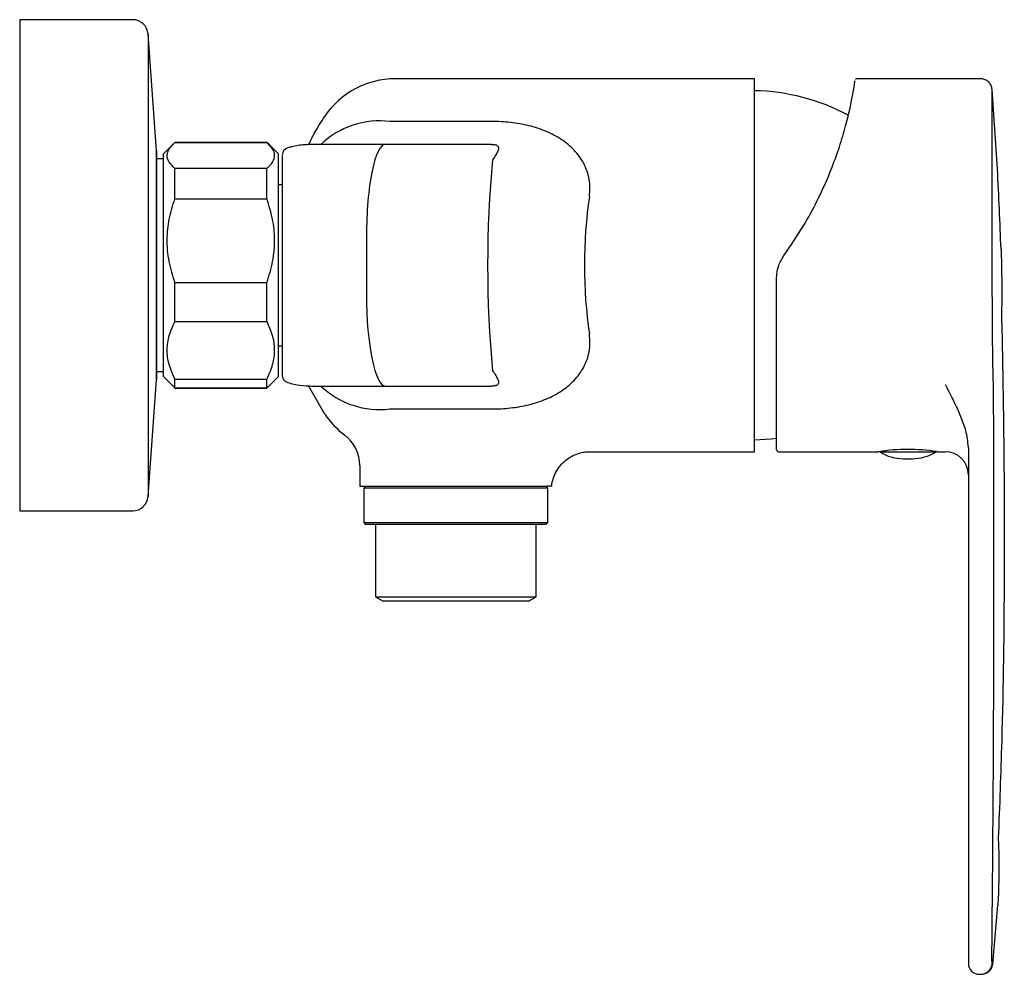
# Model space of a CAD drawing. Header units: millimetres. Extents: x 4003.326 to 4003.455, y 1976.531 to 1976.655.
import ezdxf

# ---------------------------------------------------------------- set-up
doc = ezdxf.new("R2010")
doc.units = ezdxf.units.MM
doc.layers.add('SANINDUSA', color=3, linetype='Continuous')

msp = doc.modelspace()

# ---------------------------------------------------------------- linework, layer by layer
at = {"layer": 'SANINDUSA'}
for p, q in [((4003.341164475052, 1976.654932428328), (4003.326427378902, 1976.654932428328)), ((4003.326427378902, 1976.654932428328), (4003.326427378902, 1976.590932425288)), ((4003.344254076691, 1976.637843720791), (4003.343159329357, 1976.653075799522)), ((4003.343159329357, 1976.653075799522), (4003.343159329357, 1976.592789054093)), ((4003.422240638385, 1976.647232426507), (4003.375365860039, 1976.647232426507)), ((4003.422240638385, 1976.622932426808), (4003.422240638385, 1976.647232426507)), ((4003.451729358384, 1976.647232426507), (4003.435581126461, 1976.647232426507)), ((4003.387948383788, 1976.641662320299), (4003.37470449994, 1976.641662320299)), ((4003.346429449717, 1976.638698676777), (4003.345163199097, 1976.637432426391)), ((4003.346663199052, 1976.638932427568), (4003.346429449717, 1976.638698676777)), ((4003.358663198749, 1976.638932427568), (4003.346663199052, 1976.638932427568)), ((4003.346663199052, 1976.638914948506), (4003.346663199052, 1976.638932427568)), ((4003.346663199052, 1976.638914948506), (4003.358663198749, 1976.638914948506)), ((4003.358896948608, 1976.638698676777), (4003.358663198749, 1976.638932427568)), ((4003.358663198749, 1976.638914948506), (4003.358663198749, 1976.638932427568)), ((4003.360163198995, 1976.637432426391), (4003.358896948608, 1976.638698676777)), ((4003.374109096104, 1976.638682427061), (4003.364839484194, 1976.638682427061)), ((4003.387948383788, 1976.638682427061), (4003.374109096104, 1976.638682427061)), ((4003.344254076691, 1976.637843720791), (4003.344254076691, 1976.608021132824)), ((4003.344259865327, 1976.608182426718), (4003.344259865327, 1976.637682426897)), ((4003.345163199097, 1976.612210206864), (4003.345163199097, 1976.637432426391)), ((4003.360163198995, 1976.608432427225), (4003.360163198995, 1976.637432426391)), ((4003.345163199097, 1976.636782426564), (4003.344259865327, 1976.636782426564)), ((4003.346663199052, 1976.631571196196), (4003.346663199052, 1976.635532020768)), ((4003.358663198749, 1976.635532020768), (4003.346663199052, 1976.635532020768)), ((4003.358663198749, 1976.631571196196), (4003.358663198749, 1976.635532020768)), ((4003.360663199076, 1976.635877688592), (4003.360663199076, 1976.626682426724)), ((4003.360663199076, 1976.633432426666), (4003.360163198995, 1976.633432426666)), ((4003.346663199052, 1976.631571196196), (4003.358663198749, 1976.631571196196)), ((4003.360663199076, 1976.626682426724), (4003.360663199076, 1976.619182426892)), ((4003.371643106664, 1976.626682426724), (4003.371643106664, 1976.619182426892)), ((4003.422240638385, 1976.598632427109), (4003.422240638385, 1976.622932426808)), ((4003.346663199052, 1976.615588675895), (4003.346663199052, 1976.620691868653)), ((4003.346663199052, 1976.620691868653), (4003.358663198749, 1976.620691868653)), ((4003.358663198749, 1976.615588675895), (4003.358663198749, 1976.620691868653)), ((4003.425119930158, 1976.598882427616), (4003.425119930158, 1976.621268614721)), ((4003.360663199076, 1976.619182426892), (4003.360663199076, 1976.609987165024)), ((4003.346663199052, 1976.615588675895), (4003.358663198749, 1976.615588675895)), ((4003.345163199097, 1976.608432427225), (4003.345163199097, 1976.612210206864)), ((4003.360163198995, 1976.612432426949), (4003.360663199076, 1976.612432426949)), ((4003.343159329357, 1976.592789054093), (4003.344254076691, 1976.608021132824)), ((4003.344259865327, 1976.609082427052), (4003.345163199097, 1976.609082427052)), ((4003.345163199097, 1976.608432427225), (4003.346429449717, 1976.607166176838)), ((4003.346663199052, 1976.60694990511), (4003.346663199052, 1976.608092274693)), ((4003.346663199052, 1976.608092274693), (4003.358663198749, 1976.608092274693)), ((4003.358663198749, 1976.60694990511), (4003.358663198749, 1976.608092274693)), ((4003.358896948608, 1976.607166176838), (4003.360163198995, 1976.608432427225)), ((4003.4533727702, 1976.608132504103), (4003.453371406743, 1976.608179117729)), ((4003.346429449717, 1976.607166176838), (4003.346663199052, 1976.606932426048)), ((4003.346451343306, 1976.607188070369), (4003.346663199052, 1976.60694990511)), ((4003.346663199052, 1976.60694990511), (4003.358663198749, 1976.60694990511)), ((4003.346663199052, 1976.606932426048), (4003.346663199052, 1976.60694990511)), ((4003.346663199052, 1976.606932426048), (4003.358663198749, 1976.606932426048)), ((4003.358875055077, 1976.607188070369), (4003.358663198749, 1976.60694990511)), ((4003.358663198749, 1976.606932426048), (4003.358896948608, 1976.607166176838)), ((4003.358663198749, 1976.606932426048), (4003.358663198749, 1976.60694990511)), ((4003.361384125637, 1976.607646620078), (4003.361412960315, 1976.607646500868)), ((4003.366223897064, 1976.60351486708), (4003.364103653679, 1976.60721043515)), ((4003.364839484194, 1976.607182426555), (4003.374109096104, 1976.607182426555)), ((4003.374109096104, 1976.607182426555), (4003.387948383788, 1976.607182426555)), ((4003.374703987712, 1976.604202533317), (4003.387948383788, 1976.604202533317)), ((4003.450119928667, 1976.598929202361), (4003.450119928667, 1976.594533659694)), ((4003.400743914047, 1976.598632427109), (4003.422240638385, 1976.598632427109)), ((4003.425369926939, 1976.598632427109), (4003.438440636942, 1976.598632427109)), ((4003.438604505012, 1976.598600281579), (4003.442419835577, 1976.598600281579)), ((4003.441642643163, 1976.597717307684), (4003.442270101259, 1976.597717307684)), ((4003.442270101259, 1976.597717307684), (4003.442838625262, 1976.597717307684)), ((4003.442419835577, 1976.598600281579), (4003.445876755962, 1976.598600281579)), ((4003.445992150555, 1976.598632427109), (4003.447119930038, 1976.598632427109)), ((4003.370783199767, 1976.596819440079), (4003.370783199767, 1976.594132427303)), ((4003.370783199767, 1976.594132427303), (4003.395175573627, 1976.594132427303)), ((4003.371533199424, 1976.594132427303), (4003.371283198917, 1976.593882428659)), ((4003.371283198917, 1976.593882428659), (4003.371283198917, 1976.589382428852)), ((4003.383538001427, 1976.593882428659), (4003.371283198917, 1976.593882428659)), ((4003.395283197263, 1976.593882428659), (4003.383538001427, 1976.593882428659)), ((4003.395283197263, 1976.593882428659), (4003.395033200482, 1976.594132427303)), ((4003.395283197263, 1976.589382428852), (4003.395283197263, 1976.593882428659)), ((4003.450119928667, 1976.594533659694), (4003.450119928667, 1976.539521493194)), ((4003.326427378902, 1976.590932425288), (4003.341164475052, 1976.590932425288)), ((4003.371283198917, 1976.589382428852), (4003.371533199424, 1976.589132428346)), ((4003.371283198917, 1976.589382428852), (4003.383538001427, 1976.589382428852)), ((4003.383532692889, 1976.589132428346), (4003.371533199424, 1976.589132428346)), ((4003.372805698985, 1976.589132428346), (4003.372805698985, 1976.579709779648)), ((4003.395033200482, 1976.589132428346), (4003.383532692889, 1976.589132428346)), ((4003.383538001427, 1976.589382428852), (4003.395283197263, 1976.589382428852)), ((4003.393760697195, 1976.579709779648), (4003.393760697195, 1976.589132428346)), ((4003.395033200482, 1976.589132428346), (4003.395283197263, 1976.589382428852)), ((4003.372805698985, 1976.579709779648), (4003.373805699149, 1976.579132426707)), ((4003.372805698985, 1976.579709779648), (4003.383505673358, 1976.579709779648)), ((4003.383505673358, 1976.579709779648), (4003.393760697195, 1976.579709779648)), ((4003.392760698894, 1976.579132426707), (4003.393760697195, 1976.579709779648)), ((4003.383484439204, 1976.579132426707), (4003.373805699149, 1976.579132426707)), ((4003.392760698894, 1976.579132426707), (4003.383484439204, 1976.579132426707)), ((4003.450119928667, 1976.539521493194), (4003.450119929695, 1976.531971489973)), ((4003.453251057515, 1976.539502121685), (4003.453251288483, 1976.539521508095)), ((4003.453294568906, 1976.531836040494), (4003.453972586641, 1976.539521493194)), ((4003.453294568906, 1976.531836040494), (4003.453220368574, 1976.531905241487)), ((4003.451569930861, 1976.530521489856), (4003.451725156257, 1976.530521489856))]:
    msp.add_line(p, q, dxfattribs=at)
at = {"layer": 'SANINDUSA', "flags": 128}
for points in [[(4003.422240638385, 1976.60018242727), (4003.424393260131, 1976.600314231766), (4003.425119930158, 1976.600397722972)], [(4003.445876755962, 1976.598600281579), (4003.445918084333, 1976.598630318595), (4003.44592061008, 1976.598632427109)]]:
    msp.add_lwpolyline(points, dxfattribs=at)
at = {"layer": 'SANINDUSA'}
for centre, radius, start, end in [((4003.341164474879, 1976.652932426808), 0.002000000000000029, 4.110846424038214, 90), ((4003.375365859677, 1976.636232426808), 0.01100000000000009, 90, 146.2106103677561), ((4003.421660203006, 1976.618558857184), 0.02712977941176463, 61.85240727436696, 88.77408276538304), ((4003.373361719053, 1976.630646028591), 0.01109782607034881, 83.05047269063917, 133.6025071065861), ((4003.342009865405, 1976.637682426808), 0.002250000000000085, 0, 4.110846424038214), ((4003.361663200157, 1976.637280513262), 0.001000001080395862, 104.6400516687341, 180.0001878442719), ((4003.342009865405, 1976.608182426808), 0.002249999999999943, 355.8891535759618, 0), ((4003.361661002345, 1976.608605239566), 0.0009978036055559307, 180.0470522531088, 253.8897709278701), ((4003.373362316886, 1976.6152205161), 0.0110993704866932, 226.4017797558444, 276.9427829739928), ((4003.375365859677, 1976.609632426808), 0.01100000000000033, 213.7893896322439, 233.2076779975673), ((4003.365783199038, 1976.596819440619), 0.005000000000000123, 0, 53.20767799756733), ((4003.425369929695, 1976.598882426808), 0.0002500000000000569, 180, 270), ((4003.442240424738, 1976.574490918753), 0.02443871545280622, 81.16927978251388, 98.94476938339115), ((4003.441642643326, 1976.603385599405), 0.005668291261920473, 237.5890754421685, 270), ((4003.442838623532, 1976.603385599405), 0.005668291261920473, 270, 302.4109245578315), ((4003.447119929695, 1976.595632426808), 0.002999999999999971, 0, 90), ((4003.341164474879, 1976.592932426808), 0.00200000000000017, 270, 355.8891535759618), ((4003.451569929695, 1976.531971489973), 0.001450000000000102, 180, 270), ((4003.451725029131, 1976.532021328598), 0.001499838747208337, 270.0048564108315, 355.560882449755)]:
    msp.add_arc(centre, radius, start, end, dxfattribs=at)
for centre, major_axis, ratio, start_param, end_param in [((4003.374109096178, 1976.626682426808), (0, 0.01200000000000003), 0.205499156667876, 0, 1.570796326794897), ((4003.396636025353, 1976.622932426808), (0, 0.03730000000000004), 0.2465989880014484, 1.193258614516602, 1.948334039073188), ((4003.409257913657, 1976.622932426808), (0, 0.02430000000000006), 0.3785243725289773, 1.193258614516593, 1.948334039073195), ((4003.374109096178, 1976.619182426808), (0, 0.01200000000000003), 0.205499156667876, 1.570796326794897, 3.141592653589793)]:
    msp.add_ellipse(centre, major_axis=major_axis, ratio=ratio, start_param=start_param, end_param=end_param, dxfattribs=at)
for points, knots in [([(4003.426072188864, 1976.624203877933), (4003.426942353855, 1976.625470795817), (4003.428535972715, 1976.627791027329), (4003.43043110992, 1976.631298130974), (4003.43193167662, 1976.634551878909), (4003.433103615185, 1976.637659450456), (4003.433991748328, 1976.640518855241), (4003.43460605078, 1976.642968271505), (4003.435007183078, 1976.644936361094), (4003.43523603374, 1976.64626856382), (4003.435338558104, 1976.646972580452), (4003.435335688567, 1976.64694812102), (4003.435334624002, 1976.646939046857)], [0, 0, 0, 0, 0.1201238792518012, 0.2199946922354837, 0.3198161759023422, 0.4211072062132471, 0.5223916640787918, 0.6261202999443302, 0.7298653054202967, 0.8341676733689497, 0.93847815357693, 1, 1, 1, 1]), ([(4003.435579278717, 1976.647227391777), (4003.435565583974, 1976.647227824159), (4003.435526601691, 1976.647229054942), (4003.435471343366, 1976.647202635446), (4003.435429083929, 1976.647174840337), (4003.4354134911, 1976.64715542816), (4003.435410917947, 1976.647152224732)], [0, 0, 0, 0, 0.213788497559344, 0.6085520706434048, 0.9354026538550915, 1, 1, 1, 1]), ([(4003.453225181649, 1976.645844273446), (4003.4531960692, 1976.646011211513), (4003.453137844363, 1976.646345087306), (4003.452846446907, 1976.646773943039), (4003.452441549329, 1976.647084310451), (4003.452043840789, 1976.647218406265), (4003.451802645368, 1976.64722915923), (4003.451729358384, 1976.647232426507)], [0, 0, 0, 0, 0.2254050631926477, 0.4508096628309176, 0.6762123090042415, 0.9016174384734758, 1, 1, 1, 1]), ([(4003.453233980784, 1976.62504524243), (4003.453233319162, 1976.62589438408), (4003.453231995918, 1976.62759266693), (4003.453230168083, 1976.630492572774), (4003.453228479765, 1976.633663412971), (4003.453227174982, 1976.636932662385), (4003.453225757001, 1976.639796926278), (4003.453224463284, 1976.642191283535), (4003.453224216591, 1976.644031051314), (4003.453224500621, 1976.645157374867), (4003.453224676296, 1976.645744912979), (4003.453225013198, 1976.645811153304), (4003.453225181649, 1976.645844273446)], [0, 0, 0, 0, 0.07579430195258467, 0.1515885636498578, 0.2656618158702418, 0.379734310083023, 0.4937932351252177, 0.6078522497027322, 0.7218991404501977, 0.8359461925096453, 0.9179731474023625, 1, 1, 1, 1]), ([(4003.45438694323, 1976.62504524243), (4003.454244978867, 1976.628513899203), (4003.453960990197, 1976.635452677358), (4003.453470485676, 1976.642379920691), (4003.453225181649, 1976.645844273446)], [0, 0, 0, 0, 0.4998944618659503, 1, 1, 1, 1]), ([(4003.364101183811, 1976.638648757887), (4003.364353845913, 1976.639163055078), (4003.364981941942, 1976.640441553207), (4003.365759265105, 1976.6416360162), (4003.366223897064, 1976.642349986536)], [0, 0, 0, 0, 0.4022666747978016, 1, 1, 1, 1]), ([(4003.400707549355, 1976.631890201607), (4003.400823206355, 1976.632660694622), (4003.400810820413, 1976.633410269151), (4003.400616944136, 1976.634504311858), (4003.400522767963, 1976.634861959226), (4003.400282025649, 1976.635551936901), (4003.400135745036, 1976.635883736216), (4003.399634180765, 1976.6368300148), (4003.399214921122, 1976.637402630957), (4003.398471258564, 1976.63818940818), (4003.398203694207, 1976.638439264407), (4003.397643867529, 1976.63890495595), (4003.397350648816, 1976.639122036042), (4003.39643282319, 1976.639730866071), (4003.39576909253, 1976.640081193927), (4003.394343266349, 1976.640679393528), (4003.393598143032, 1976.640920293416), (4003.392432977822, 1976.641206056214), (4003.392034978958, 1976.641288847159), (4003.391233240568, 1976.641428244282), (4003.390829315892, 1976.641485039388), (4003.38960879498, 1976.641619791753), (4003.388780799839, 1976.641662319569), (4003.387948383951, 1976.641662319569)], [0, 0, 0, 0, 0.1249999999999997, 0.1249999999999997, 0.1874999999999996, 0.1874999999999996, 0.2499999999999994, 0.2499999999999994, 0.3749999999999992, 0.3749999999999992, 0.4374999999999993, 0.4374999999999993, 0.4999999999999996, 0.4999999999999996, 0.6249999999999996, 0.6249999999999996, 0.7499999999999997, 0.7499999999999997, 0.8124999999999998, 0.8124999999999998, 0.8749999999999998, 0.8749999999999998, 1, 1, 1, 1]), ([(4003.346663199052, 1976.635532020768), (4003.346380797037, 1976.635812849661), (4003.345807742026, 1976.636382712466), (4003.345580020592, 1976.637255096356), (4003.345852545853, 1976.638113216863), (4003.346390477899, 1976.638645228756), (4003.346663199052, 1976.638914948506)], [0, 0, 0, 0, 0.2547897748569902, 0.5170237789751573, 0.7551403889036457, 1, 1, 1, 1]), ([(4003.358663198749, 1976.635532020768), (4003.358945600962, 1976.635812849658), (4003.359518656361, 1976.636382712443), (4003.359746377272, 1976.637255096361), (4003.359473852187, 1976.63811321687), (4003.358935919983, 1976.638645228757), (4003.358663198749, 1976.638914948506)], [0, 0, 0, 0, 0.2547897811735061, 0.5170237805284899, 0.7551403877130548, 1, 1, 1, 1]), ([(4003.364839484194, 1976.638682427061), (4003.364420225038, 1976.638669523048), (4003.36343708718, 1976.638639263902), (4003.362287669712, 1976.638483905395), (4003.361577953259, 1976.638276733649), (4003.36141545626, 1976.638229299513)], [0, 0, 0, 0, 0.3643888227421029, 0.8544701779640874, 1, 1, 1, 1]), ([(4003.387948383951, 1976.638682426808), (4003.388012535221, 1976.638682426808), (4003.388081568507, 1976.638681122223), (4003.388199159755, 1976.638673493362), (4003.388241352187, 1976.63866993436), (4003.388332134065, 1976.638658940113), (4003.388380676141, 1976.638651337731), (4003.388471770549, 1976.63863202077), (4003.388511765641, 1976.638620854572), (4003.388576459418, 1976.638599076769), (4003.388602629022, 1976.6385881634), (4003.388668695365, 1976.638556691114), (4003.388698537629, 1976.638536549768), (4003.388770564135, 1976.638478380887), (4003.388795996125, 1976.638441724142), (4003.388833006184, 1976.638368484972), (4003.388843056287, 1976.638332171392), (4003.388859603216, 1976.638223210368), (4003.388852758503, 1976.638150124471), (4003.388821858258, 1976.63799941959), (4003.388797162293, 1976.637921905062), (4003.388703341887, 1976.637680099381), (4003.388615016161, 1976.637506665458), (4003.388391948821, 1976.637124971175), (4003.388257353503, 1976.636916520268), (4003.388085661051, 1976.636682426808)], [0, 0, 0, 0, 0.03124999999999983, 0.03124999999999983, 0.04687499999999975, 0.04687499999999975, 0.06249999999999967, 0.06249999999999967, 0.07812499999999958, 0.07812499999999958, 0.0937499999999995, 0.0937499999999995, 0.1250000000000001, 0.1250000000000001, 0.1875000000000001, 0.1875000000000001, 0.2500000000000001, 0.2500000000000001, 0.3750000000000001, 0.3750000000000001, 0.5000000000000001, 0.5000000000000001, 0.7500000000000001, 0.7500000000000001, 1, 1, 1, 1]), ([(4003.360663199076, 1976.63720953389), (4003.360663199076, 1976.637188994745), (4003.360663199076, 1976.637154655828), (4003.360663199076, 1976.636592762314), (4003.360663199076, 1976.636118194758), (4003.360663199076, 1976.635877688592)], [0, 0, 0, 0, 0.4233246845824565, 0.7077466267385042, 1, 1, 1, 1]), ([(4003.346663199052, 1976.620691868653), (4003.346380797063, 1976.62159499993), (4003.345807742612, 1976.623427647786), (4003.345580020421, 1976.626233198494), (4003.345852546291, 1976.628992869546), (4003.346390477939, 1976.630703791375), (4003.346663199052, 1976.631571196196)], [0, 0, 0, 0, 0.2547899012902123, 0.5170235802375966, 0.7551401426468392, 1, 1, 1, 1]), ([(4003.358663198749, 1976.620691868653), (4003.358945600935, 1976.621594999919), (4003.359518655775, 1976.623427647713), (4003.359746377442, 1976.62623319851), (4003.359473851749, 1976.628992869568), (4003.358935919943, 1976.630703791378), (4003.358663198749, 1976.631571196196)], [0, 0, 0, 0, 0.2547899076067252, 0.5170235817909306, 0.7551401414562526, 0.9999999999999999, 0.9999999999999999, 0.9999999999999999, 0.9999999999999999]), ([(4003.453371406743, 1976.608179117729), (4003.453346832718, 1976.609222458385), (4003.453297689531, 1976.611308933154), (4003.453269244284, 1976.614843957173), (4003.453247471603, 1976.618574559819), (4003.453238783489, 1976.62201620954), (4003.453234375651, 1976.624176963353), (4003.453234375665, 1976.625045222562), (4003.453234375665, 1976.62504524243)], [0, 0, 0, 0, 0.2138016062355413, 0.4275608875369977, 0.6412878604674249, 0.8550024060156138, 0.9999966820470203, 1, 1, 1, 1]), ([(4003.45438694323, 1976.62504524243), (4003.454386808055, 1976.62504524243), (4003.454386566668, 1976.62504524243), (4003.454386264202, 1976.62504524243), (4003.454386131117, 1976.62504524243)], [0, 0, 0, 0, 0.5599994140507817, 1, 1, 1, 1]), ([(4003.45438694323, 1976.62504524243), (4003.454451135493, 1976.622484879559), (4003.454523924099, 1976.619581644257), (4003.454443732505, 1976.616679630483), (4003.454434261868, 1976.616336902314)], [0, 0, 0, 0, 0.8818998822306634, 1, 1, 1, 1]), ([(4003.425119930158, 1976.621268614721), (4003.42516775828, 1976.621826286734), (4003.425258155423, 1976.622880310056), (4003.425811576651, 1976.623780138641), (4003.426072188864, 1976.624203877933)], [0, 0, 0, 0, 0.5290888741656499, 0.9999999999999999, 0.9999999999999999, 0.9999999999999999, 0.9999999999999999]), ([(4003.346663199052, 1976.608092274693), (4003.34638079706, 1976.608714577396), (4003.345807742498, 1976.609977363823), (4003.345580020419, 1976.611910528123), (4003.345852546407, 1976.613812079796), (4003.346390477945, 1976.61499099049), (4003.346663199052, 1976.615588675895)], [0, 0, 0, 0, 0.2547898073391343, 0.5170234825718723, 0.7551400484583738, 1, 1, 1, 1]), ([(4003.358663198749, 1976.608092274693), (4003.358945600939, 1976.608714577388), (4003.35951865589, 1976.609977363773), (4003.359746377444, 1976.611910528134), (4003.359473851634, 1976.613812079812), (4003.358935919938, 1976.614990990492), (4003.358663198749, 1976.615588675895)], [0, 0, 0, 0, 0.2547898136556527, 0.51702348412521, 0.75514004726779, 1, 1, 1, 1]), ([(4003.45444124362, 1976.616590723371), (4003.454490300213, 1976.614584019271), (4003.454642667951, 1976.607877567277), (4003.454789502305, 1976.596443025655), (4003.454825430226, 1976.57988908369), (4003.454613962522, 1976.563819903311), (4003.454191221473, 1976.552487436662), (4003.454018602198, 1976.548275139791)], [0.09885825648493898, 0.09885825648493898, 0.09885825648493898, 0.09885825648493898, 0.1692495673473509, 0.3341021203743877, 0.4998964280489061, 0.7497466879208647, 0.8975856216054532, 0.8975856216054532, 0.8975856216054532, 0.8975856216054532]), ([(4003.387948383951, 1976.604202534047), (4003.388779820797, 1976.604202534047), (4003.38960320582, 1976.604244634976), (4003.391232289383, 1976.604424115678), (4003.39204081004, 1976.604562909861), (4003.393202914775, 1976.604847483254), (4003.393583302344, 1976.60495519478), (4003.394329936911, 1976.605198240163), (4003.394697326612, 1976.605334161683), (4003.395759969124, 1976.605779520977), (4003.396421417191, 1976.60612731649), (4003.39734289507, 1976.606737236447), (4003.397639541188, 1976.606956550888), (4003.398200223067, 1976.607422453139), (4003.398463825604, 1976.607668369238), (4003.398956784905, 1976.608188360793), (4003.399186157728, 1976.60846241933), (4003.399608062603, 1976.609042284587), (4003.399800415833, 1976.609348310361), (4003.40013810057, 1976.609985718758), (4003.400283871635, 1976.61031803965), (4003.400521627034, 1976.610999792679), (4003.400614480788, 1976.611350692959), (4003.400744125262, 1976.612074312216), (4003.400780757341, 1976.612449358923), (4003.400791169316, 1976.613206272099), (4003.400765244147, 1976.613590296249), (4003.400707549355, 1976.613974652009)], [0, 0, 0, 0, 0.1249999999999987, 0.1249999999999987, 0.2499999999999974, 0.2499999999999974, 0.3124999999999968, 0.3124999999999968, 0.3749999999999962, 0.3749999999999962, 0.4999999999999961, 0.4999999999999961, 0.5624999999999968, 0.5624999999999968, 0.6249999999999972, 0.6249999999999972, 0.6874999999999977, 0.6874999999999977, 0.7499999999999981, 0.7499999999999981, 0.8124999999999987, 0.8124999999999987, 0.8749999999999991, 0.8749999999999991, 0.9374999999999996, 0.9374999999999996, 1, 1, 1, 1]), ([(4003.360663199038, 1976.60998716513), (4003.360663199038, 1976.609485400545), (4003.360663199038, 1976.609111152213), (4003.360663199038, 1976.608751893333), (4003.360663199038, 1976.608669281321), (4003.360663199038, 1976.608579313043), (4003.360663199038, 1976.608571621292), (4003.360663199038, 1976.608604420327)], [0, 0, 0, 0, 0.5000000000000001, 0.5000000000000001, 0.75, 0.75, 1, 1, 1, 1]), ([(4003.388085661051, 1976.609182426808), (4003.388257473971, 1976.608948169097), (4003.388392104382, 1976.608739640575), (4003.388615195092, 1976.608357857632), (4003.388703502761, 1976.608184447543), (4003.38879734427, 1976.607942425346), (4003.388822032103, 1976.607864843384), (4003.388852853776, 1976.607714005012), (4003.388859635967, 1976.607640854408), (4003.388842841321, 1976.607531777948), (4003.388832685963, 1976.6074954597), (4003.388795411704, 1976.607422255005), (4003.388769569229, 1976.607385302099), (4003.388696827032, 1976.607327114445), (4003.388667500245, 1976.607307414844), (4003.388600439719, 1976.607275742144), (4003.388574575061, 1976.60726504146), (4003.388508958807, 1976.607243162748), (4003.388468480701, 1976.607232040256), (4003.388378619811, 1976.607213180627), (4003.388329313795, 1976.607205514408), (4003.388239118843, 1976.607194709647), (4003.388197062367, 1976.607191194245), (4003.388079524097, 1976.607183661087), (4003.388012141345, 1976.607182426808), (4003.387948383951, 1976.607182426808)], [0, 0, 0, 0, 0.2500000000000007, 0.2500000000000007, 0.5000000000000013, 0.5000000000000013, 0.625000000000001, 0.625000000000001, 0.7500000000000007, 0.7500000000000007, 0.8124999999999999, 0.8124999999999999, 0.8749999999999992, 0.8749999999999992, 0.9062499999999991, 0.9062499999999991, 0.9218749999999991, 0.9218749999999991, 0.9374999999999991, 0.9374999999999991, 0.9531249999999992, 0.9531249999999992, 0.9687499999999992, 0.9687499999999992, 1, 1, 1, 1]), ([(4003.453389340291, 1976.607161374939), (4003.453389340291, 1976.607161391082), (4003.453389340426, 1976.607492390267), (4003.453381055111, 1976.60781245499), (4003.4533727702, 1976.608132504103)], [0, 0, 0, 0, 4.877031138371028e-05, 1, 1, 1, 1]), ([(4003.361410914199, 1976.607638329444), (4003.361670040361, 1976.607567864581), (4003.362451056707, 1976.607355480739), (4003.363602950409, 1976.607213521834), (4003.36448924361, 1976.607191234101), (4003.364839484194, 1976.607182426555)], [0, 0, 0, 0, 0.2309494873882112, 0.6960907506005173, 1, 1, 1, 1]), ([(4003.447119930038, 1976.607354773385), (4003.447122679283, 1976.607349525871), (4003.447573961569, 1976.606488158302), (4003.448310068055, 1976.605064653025), (4003.449220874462, 1976.602997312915), (4003.449905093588, 1976.601109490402), (4003.450046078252, 1976.599678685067), (4003.450119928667, 1976.598929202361)], [0, 0, 0, 0, 0.002074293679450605, 0.3404905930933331, 0.5534620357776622, 0.766095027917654, 1, 1, 1, 1]), ([(4003.453445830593, 1976.594531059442), (4003.453446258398, 1976.595766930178), (4003.453447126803, 1976.598275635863), (4003.453431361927, 1976.601665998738), (4003.453416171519, 1976.604658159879), (4003.453389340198, 1976.606342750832), (4003.453389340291, 1976.607161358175), (4003.453389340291, 1976.607161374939)], [0, 0, 0, 0, 0.2750334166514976, 0.5582929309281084, 0.776993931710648, 0.9999954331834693, 1, 1, 1, 1]), ([(4003.395813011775, 1976.594132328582), (4003.395813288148, 1976.594150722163), (4003.395818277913, 1976.594482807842), (4003.395990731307, 1976.595121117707), (4003.396353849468, 1976.59603002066), (4003.39691418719, 1976.596851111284), (4003.397605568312, 1976.5975303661), (4003.398354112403, 1976.598030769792), (4003.399122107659, 1976.598373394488), (4003.399880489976, 1976.598563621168), (4003.400421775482, 1976.598639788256), (4003.40070327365, 1976.598627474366), (4003.40074278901, 1976.598625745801)], [0, 0, 0, 0, 0.007555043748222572, 0.1364020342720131, 0.2670322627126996, 0.409372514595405, 0.5408062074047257, 0.663023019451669, 0.777363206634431, 0.884292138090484, 0.9837574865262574, 1, 1, 1, 1]), ([(4003.39580800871, 1976.594132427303), (4003.395779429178, 1976.594132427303), (4003.395721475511, 1976.594132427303), (4003.395359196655, 1976.594132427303), (4003.395175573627, 1976.594132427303)], [0, 0, 0, 0, 0.4931445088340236, 1, 1, 1, 1]), ([(4003.45325201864, 1976.539521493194), (4003.453308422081, 1976.545961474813), (4003.453416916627, 1976.558349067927), (4003.453452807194, 1976.576686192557), (4003.453448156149, 1976.588582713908), (4003.453445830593, 1976.594531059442)], [0, 0, 0, 0, 0.3512326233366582, 0.6756116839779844, 1, 1, 1, 1]), ([(4003.454018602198, 1976.548275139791), (4003.454050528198, 1976.547547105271), (4003.45416867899, 1976.544630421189), (4003.454056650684, 1976.541711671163), (4003.453972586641, 1976.539521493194)], [0.04853173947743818, 0.04853173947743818, 0.04853173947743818, 0.04853173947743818, 0.2860351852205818, 1, 1, 1, 1]), ([(4003.453220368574, 1976.531905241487), (4003.453210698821, 1976.531998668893), (4003.453191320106, 1976.532185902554), (4003.453200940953, 1976.533484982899), (4003.453214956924, 1976.535399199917), (4003.453232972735, 1976.537527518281), (4003.453245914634, 1976.538940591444), (4003.453251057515, 1976.539502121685)], [0, 0, 0, 0, 0.2132926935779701, 0.4274502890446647, 0.6423778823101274, 0.8578873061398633, 1, 1, 1, 1]), ([(4003.45180603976, 1976.530521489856), (4003.451974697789, 1976.530538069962), (4003.452312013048, 1976.530571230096), (4003.452761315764, 1976.530829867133), (4003.453101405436, 1976.531210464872), (4003.453253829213, 1976.531573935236), (4003.453287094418, 1976.531787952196), (4003.453294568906, 1976.531836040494)], [0, 0, 0, 0, 0.2331135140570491, 0.4662259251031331, 0.6993386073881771, 0.932443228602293, 1, 1, 1, 1])]:
    msp.add_open_spline(points, degree=3, knots=knots, dxfattribs=at)

doc.saveas('drawing.dxf')
